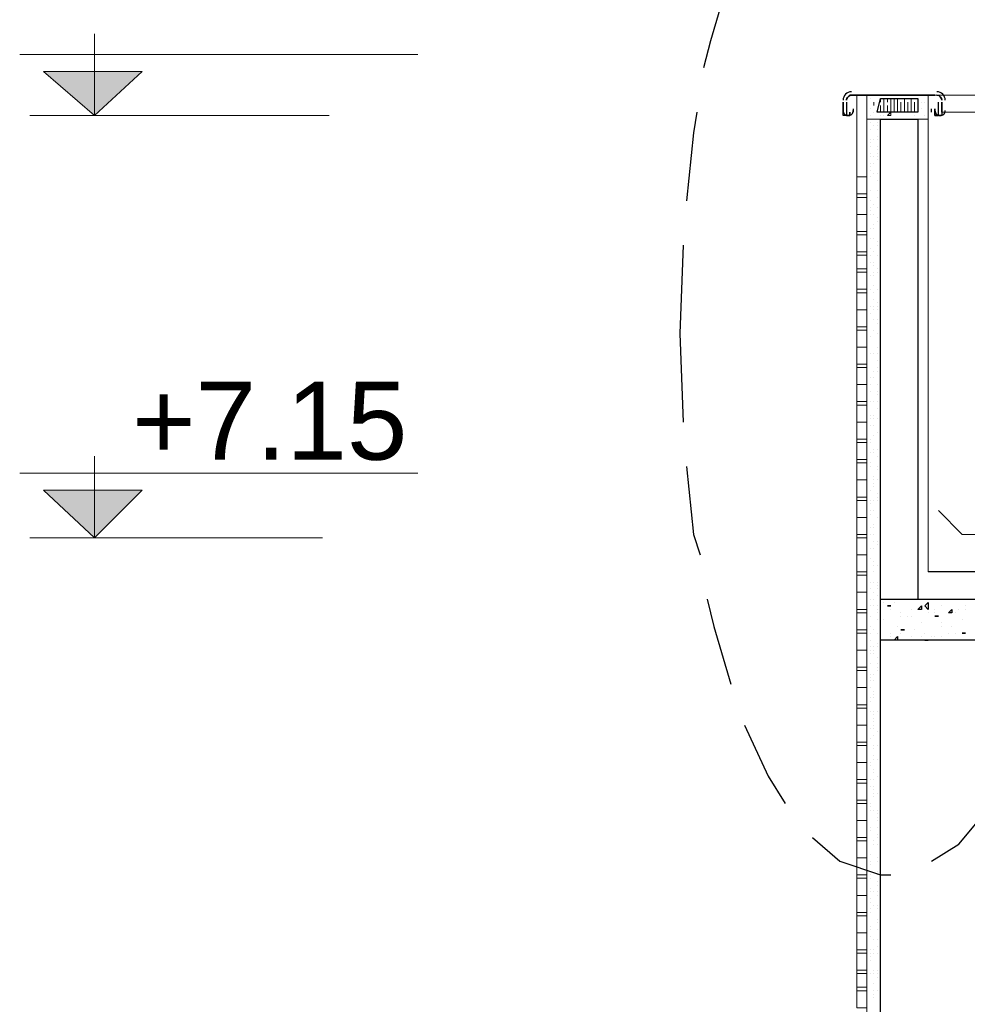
# Model space of a CAD drawing. Header units: metres. Extents: x 5.7 to 89.8, y 4 to 63.5.
# Tile 139 of 256: x 29 to 31.6, y 38 to 40.8. Entities that reach past the tile are written whole.
import ezdxf

# ---------------------------------------------------------------- set-up
doc = ezdxf.new("R2010")
doc.units = ezdxf.units.M
doc.header["$MEASUREMENT"] = 0
for name, color, linetype in [('PDF17_boresh', 7, 'Continuous'), ('PDF17_hatch', 7, 'Continuous'), ('PDF17_hatch-borshi', 7, 'Continuous'), ('PDF17_hatch-plan', 7, 'Continuous'), ('PDF17_kaff', 7, 'Continuous'), ('PDF17_Text', 7, 'Continuous'), ('PDF17_textt', 7, 'Continuous'), ('PDF17_wall', 7, 'Continuous')]:
    doc.layers.add(name, color=color, linetype=linetype)
doc.styles.add('PDF Arial', font='arial.ttf')

msp = doc.modelspace()

# ---------------------------------------------------------------- linework, layer by layer
at = {"layer": 'PDF17_boresh', "lineweight": 25}
msp.add_lwpolyline([(42.7657, 39.2536), (31.5261, 39.2536)], dxfattribs=at)
at = {"layer": 'PDF17_hatch', "lineweight": 25}
for points in [[(31.3913, 39.1765), (31.3913, 39.1765)], [(31.3913, 39.1765), (31.4009, 39.1765)], [(31.4009, 39.1765), (31.4009, 39.1765)], [(31.4009, 39.1669), (31.4009, 39.1669)], [(31.4298, 39.1669), (31.4298, 39.1669)], [(31.4491, 39.1765), (31.4491, 39.1765)], [(31.478, 39.1765), (31.4876, 39.1765)], [(31.478, 39.1765), (31.478, 39.1765)], [(31.4876, 39.1765), (31.4876, 39.1765)], [(31.4202, 39.1572), (31.4202, 39.1572)], [(31.4202, 39.1476), (31.4202, 39.1476)], [(31.4491, 39.138), (31.4491, 39.138)], [(31.478, 39.1476), (31.478, 39.1476)], [(31.5069, 39.1476), (31.5069, 39.1476)], [(31.5261, 39.138), (31.5261, 39.138)], [(31.5454, 39.1476), (31.5454, 39.1476)], [(31.5454, 39.138), (31.5454, 39.138)], [(31.5647, 39.1572), (31.5647, 39.1572)], [(31.5935, 39.1476), (31.5935, 39.1476)], [(31.6032, 39.138), (31.6032, 39.138)], [(31.6128, 39.1476), (31.6128, 39.1476)], [(31.6321, 39.1572), (31.6321, 39.1572)], [(31.6321, 39.1476), (31.6321, 39.1476)], [(31.4009, 39.1187), (31.4009, 39.1187)], [(31.4491, 39.1284), (31.4491, 39.1284)], [(31.4683, 39.1284), (31.4683, 39.1284)], [(31.478, 39.1284), (31.478, 39.1284)], [(31.5069, 39.1091), (31.5069, 39.1091)], [(31.555, 39.1284), (31.555, 39.1284)], [(31.5647, 39.1091), (31.5647, 39.1091)], [(31.6224, 39.1187), (31.6224, 39.1187)], [(31.3913, 39.0898), (31.3913, 39.0898)], [(31.4202, 39.0802), (31.4202, 39.0802)], [(31.4394, 39.0995), (31.4394, 39.0995)], [(31.4491, 39.0802), (31.4491, 39.0802)], [(31.4587, 39.0898), (31.4587, 39.0898)], [(31.4876, 39.0898), (31.4876, 39.0898)], [(31.5165, 39.0802), (31.5165, 39.0802)], [(31.5647, 39.0995), (31.5647, 39.0995)], [(31.5839, 39.0802), (31.5839, 39.0802)], [(31.5935, 39.0995), (31.5935, 39.0995)], [(31.6032, 39.0802), (31.6032, 39.0802)], [(31.6224, 39.0802), (31.6224, 39.0802)], [(31.6224, 39.0802), (31.6224, 39.0802)], [(31.4202, 39.0706), (31.4202, 39.0706)], [(31.478, 39.0706), (31.478, 39.0706)], [(31.5069, 39.0706), (31.5069, 39.0706)], [(31.5165, 39.0609), (31.5261, 39.0609)], [(31.5261, 39.0609), (31.5261, 39.0609)], [(31.5358, 39.0706), (31.5358, 39.0706)], [(31.5454, 39.0706), (31.5454, 39.0706)], [(31.5647, 39.0706), (31.5647, 39.0706)], [(31.6128, 39.0609), (31.6128, 39.0609)], [(31.6128, 39.0609), (31.6128, 39.0609)]]:
    msp.add_lwpolyline(points, dxfattribs=at)
for points in [[(31.5261, 39.1476), (31.5165, 39.1572), (31.5261, 39.1669)], [(31.4202, 39.1572), (31.4106, 39.1572)], [(31.5069, 39.1572), (31.5069, 39.1476), (31.4972, 39.1476)], [(31.5935, 39.1476), (31.5935, 39.138), (31.5839, 39.138)], [(31.555, 39.1284), (31.5454, 39.1284)], [(31.4587, 39.0898), (31.4491, 39.0898)], [(31.6321, 39.0802), (31.6224, 39.0802)], [(31.4394, 39.0706), (31.4394, 39.0609), (31.4298, 39.0609)]]:
    msp.add_lwpolyline(points, close=True, dxfattribs=at)
at = {"layer": 'PDF17_hatch-borshi', "lineweight": 18}
for points in [[(31.3528, 40.5249), (31.3528, 40.5249)], [(31.3624, 40.5249), (31.3624, 40.5249)], [(31.3817, 40.5249), (31.3817, 40.5249)], [(31.3624, 40.5056), (31.3624, 40.5056)], [(31.372, 40.5152), (31.372, 40.5152)], [(31.3817, 40.5152), (31.3817, 40.5152)], [(31.3817, 40.5056), (31.3817, 40.5056)], [(31.3624, 40.4767), (31.3624, 40.4767)], [(31.372, 40.4767), (31.372, 40.4767)], [(31.3817, 40.4864), (31.3817, 40.4864)], [(31.3817, 40.4767), (31.3817, 40.4767)], [(31.3528, 40.4478), (31.3528, 40.4478)], [(31.3624, 40.4671), (31.3624, 40.4671)], [(31.3624, 40.4575), (31.3624, 40.4575)], [(31.3817, 40.4575), (31.3817, 40.4575)], [(31.3817, 40.4478), (31.3817, 40.4478)], [(31.3528, 40.4189), (31.3528, 40.4189)], [(31.3624, 40.4382), (31.3624, 40.4382)], [(31.3624, 40.4286), (31.3624, 40.4286)], [(31.372, 40.4286), (31.372, 40.4286)], [(31.3817, 40.4382), (31.3817, 40.4382)], [(31.3817, 40.4286), (31.3817, 40.4286)], [(31.3817, 40.4189), (31.3817, 40.4189)], [(31.3624, 40.4093), (31.3624, 40.4093)], [(31.3624, 40.3997), (31.3624, 40.3997)], [(31.3624, 40.3997), (31.3624, 40.3997)], [(31.3624, 40.39), (31.3624, 40.39)], [(31.372, 40.4093), (31.372, 40.4093)], [(31.3624, 40.3708), (31.3624, 40.3708)], [(31.372, 40.3804), (31.372, 40.3804)], [(31.3817, 40.3804), (31.3817, 40.3804)], [(31.3817, 40.3804), (31.3817, 40.3804)], [(31.3817, 40.3611), (31.3817, 40.3611)], [(31.3528, 40.3419), (31.3528, 40.3419)], [(31.3624, 40.3323), (31.3624, 40.3323)], [(31.3624, 40.3323), (31.3624, 40.3323)], [(31.3624, 40.3323), (31.3624, 40.3323)], [(31.3817, 40.3323), (31.3817, 40.3323)], [(31.3624, 40.3034), (31.3624, 40.3034)], [(31.3817, 40.313), (31.3817, 40.313)], [(31.3528, 40.2841), (31.3528, 40.2841)], [(31.3624, 40.2841), (31.3624, 40.2841)], [(31.3624, 40.2745), (31.3624, 40.2745)], [(31.372, 40.2937), (31.372, 40.2937)], [(31.3817, 40.2841), (31.3817, 40.2841)], [(31.3624, 40.2648), (31.3624, 40.2648)], [(31.372, 40.2648), (31.372, 40.2648)], [(31.3817, 40.2552), (31.3817, 40.2552)], [(31.3624, 40.2263), (31.3624, 40.2263)], [(31.372, 40.2359), (31.372, 40.2359)], [(31.372, 40.2359), (31.372, 40.2359)], [(31.372, 40.2263), (31.372, 40.2263)], [(31.3817, 40.2456), (31.3817, 40.2456)], [(31.3817, 40.2456), (31.3817, 40.2456)], [(31.3624, 40.1974), (31.3624, 40.1974)], [(31.3624, 40.1974), (31.3624, 40.1974)], [(31.372, 40.1974), (31.372, 40.1974)], [(31.3913, 40.1974), (31.3913, 40.1974)], [(31.3624, 40.1685), (31.3624, 40.1685)], [(31.3817, 40.1878), (31.3817, 40.1878)], [(31.3817, 40.1782), (31.3817, 40.1782)], [(31.3913, 40.1782), (31.3913, 40.1782)], [(31.3913, 40.1782), (31.3913, 40.1782)], [(31.3528, 40.1493), (31.3528, 40.1493)], [(31.3624, 40.1493), (31.3624, 40.1493)], [(31.372, 40.1589), (31.372, 40.1589)], [(31.3817, 40.1493), (31.3817, 40.1493)], [(31.3624, 40.13), (31.3624, 40.13)], [(31.372, 40.13), (31.372, 40.13)], [(31.372, 40.13), (31.372, 40.13)], [(31.372, 40.1204), (31.372, 40.1204)], [(31.3817, 40.1107), (31.3817, 40.1107)], [(31.3528, 40.1011), (31.3528, 40.1011)], [(31.3528, 40.0818), (31.3528, 40.0818)], [(31.3624, 40.0915), (31.3624, 40.0915)], [(31.372, 40.1011), (31.372, 40.1011)], [(31.372, 40.0915), (31.372, 40.0915)], [(31.3817, 40.1011), (31.3817, 40.1011)], [(31.3624, 40.053), (31.3624, 40.053)], [(31.3624, 40.053), (31.3624, 40.053)], [(31.372, 40.0626), (31.372, 40.0626)], [(31.372, 40.0626), (31.372, 40.0626)], [(31.3817, 40.053), (31.3817, 40.053)], [(31.372, 40.0433), (31.372, 40.0433)], [(31.372, 40.0241), (31.372, 40.0241)], [(31.3528, 40.0144), (31.3528, 40.0144)], [(31.3528, 40.0048), (31.3528, 40.0048)], [(31.3528, 40.0048), (31.3528, 40.0048)], [(31.3624, 40.0048), (31.3624, 40.0048)], [(31.372, 40.0048), (31.372, 40.0048)], [(31.3817, 40.0144), (31.3817, 40.0144)], [(31.3817, 40.0048), (31.3817, 40.0048)], [(31.3528, 39.9759), (31.3528, 39.9759)], [(31.3624, 39.9855), (31.3624, 39.9855)], [(31.372, 39.9952), (31.372, 39.9952)], [(31.3817, 39.9952), (31.3817, 39.9952)], [(31.3528, 39.947), (31.3528, 39.947)], [(31.372, 39.9663), (31.372, 39.9663)], [(31.3817, 39.9663), (31.3817, 39.9663)], [(31.3817, 39.9566), (31.3817, 39.9566)], [(31.3528, 39.9374), (31.3528, 39.9374)], [(31.3528, 39.9181), (31.3528, 39.9181)], [(31.3624, 39.9181), (31.3624, 39.9181)], [(31.3624, 39.9181), (31.3624, 39.9181)], [(31.372, 39.9374), (31.372, 39.9374)], [(31.372, 39.9374), (31.372, 39.9374)], [(31.3817, 39.9277), (31.3817, 39.9277)], [(31.3528, 39.9085), (31.3528, 39.9085)], [(31.3528, 39.8892), (31.3528, 39.8892)], [(31.3817, 39.8892), (31.3817, 39.8892)], [(31.3528, 39.87), (31.3528, 39.87)], [(31.3624, 39.87), (31.3624, 39.87)], [(31.372, 39.87), (31.372, 39.87)], [(31.372, 39.87), (31.372, 39.87)], [(31.3817, 39.87), (31.3817, 39.87)], [(31.3528, 39.8314), (31.3528, 39.8314)], [(31.3817, 39.8507), (31.3817, 39.8507)], [(31.3817, 39.8314), (31.3817, 39.8314)], [(31.3817, 39.8314), (31.3817, 39.8314)], [(31.3528, 39.8218), (31.3528, 39.8218)], [(31.3528, 39.8122), (31.3528, 39.8122)], [(31.3624, 39.8025), (31.3624, 39.8025)], [(31.3624, 39.8025), (31.3624, 39.8025)], [(31.372, 39.8218), (31.372, 39.8218)], [(31.372, 39.8025), (31.372, 39.8025)], [(31.3817, 39.8218), (31.3817, 39.8218)], [(31.3528, 39.7736), (31.3528, 39.7736)], [(31.3624, 39.7833), (31.3624, 39.7833)], [(31.3817, 39.7833), (31.3817, 39.7833)], [(31.3528, 39.7544), (31.3528, 39.7544)], [(31.3624, 39.764), (31.3624, 39.764)], [(31.3817, 39.764), (31.3817, 39.764)], [(31.3817, 39.7544), (31.3817, 39.7544)], [(31.3528, 39.7351), (31.3528, 39.7351)], [(31.3624, 39.7351), (31.3624, 39.7351)], [(31.3624, 39.7351), (31.3624, 39.7351)], [(31.3624, 39.7351), (31.3624, 39.7351)], [(31.372, 39.7351), (31.372, 39.7351)], [(31.372, 39.7351), (31.372, 39.7351)], [(31.3817, 39.7351), (31.3817, 39.7351)], [(31.3624, 39.6966), (31.3624, 39.6966)], [(31.372, 39.6966), (31.372, 39.6966)], [(31.3817, 39.7159), (31.3817, 39.7159)], [(31.3528, 39.687), (31.3528, 39.687)], [(31.3528, 39.687), (31.3528, 39.687)], [(31.3624, 39.687), (31.3624, 39.687)], [(31.3624, 39.6677), (31.3624, 39.6677)], [(31.372, 39.687), (31.372, 39.687)], [(31.372, 39.6677), (31.372, 39.6677)], [(31.3817, 39.687), (31.3817, 39.687)], [(31.3817, 39.687), (31.3817, 39.687)], [(31.3913, 39.687), (31.3913, 39.687)], [(31.3528, 39.6388), (31.3528, 39.6388)], [(31.372, 39.6388), (31.372, 39.6388)], [(31.3817, 39.6484), (31.3817, 39.6484)], [(31.3624, 39.6292), (31.3624, 39.6292)], [(31.3624, 39.6292), (31.3624, 39.6292)], [(31.3624, 39.6195), (31.3624, 39.6195)], [(31.3528, 39.6003), (31.3528, 39.6003)], [(31.3624, 39.5907), (31.3624, 39.5907)], [(31.3624, 39.5907), (31.3624, 39.5907)], [(31.372, 39.6003), (31.372, 39.6003)], [(31.372, 39.5907), (31.372, 39.5907)], [(31.3817, 39.6003), (31.3817, 39.6003)], [(31.3817, 39.6003), (31.3817, 39.6003)], [(31.3817, 39.581), (31.3817, 39.581)], [(31.3624, 39.5618), (31.3624, 39.5618)], [(31.3624, 39.5618), (31.3624, 39.5618)], [(31.3624, 39.5521), (31.3624, 39.5521)], [(31.3624, 39.5521), (31.3624, 39.5521)], [(31.3817, 39.5521), (31.3817, 39.5521)], [(31.3528, 39.5425), (31.3528, 39.5425)], [(31.372, 39.5232), (31.372, 39.5232)], [(31.3817, 39.5425), (31.3817, 39.5425)], [(31.3528, 39.504), (31.3528, 39.504)], [(31.3528, 39.4943), (31.3528, 39.4943)], [(31.372, 39.5136), (31.372, 39.5136)], [(31.372, 39.504), (31.372, 39.504)], [(31.372, 39.4943), (31.372, 39.4943)], [(31.3817, 39.5136), (31.3817, 39.5136)], [(31.3624, 39.4847), (31.3624, 39.4847)], [(31.3817, 39.4751), (31.3817, 39.4751)], [(31.3624, 39.4558), (31.3624, 39.4558)], [(31.3624, 39.4462), (31.3624, 39.4462)], [(31.372, 39.4558), (31.372, 39.4558)], [(31.372, 39.4558), (31.372, 39.4558)], [(31.3817, 39.4654), (31.3817, 39.4654)], [(31.3817, 39.4558), (31.3817, 39.4558)], [(31.3528, 39.4269), (31.3528, 39.4269)], [(31.3624, 39.4269), (31.3624, 39.4269)], [(31.3624, 39.4173), (31.3624, 39.4173)], [(31.372, 39.4269), (31.372, 39.4269)], [(31.3528, 39.4077), (31.3528, 39.4077)], [(31.372, 39.3884), (31.372, 39.3884)], [(31.3817, 39.4077), (31.3817, 39.4077)], [(31.3817, 39.4077), (31.3817, 39.4077)], [(31.3817, 39.4077), (31.3817, 39.4077)], [(31.3528, 39.3595), (31.3528, 39.3595)], [(31.3624, 39.3788), (31.3624, 39.3788)], [(31.3624, 39.3595), (31.3624, 39.3595)], [(31.372, 39.3788), (31.372, 39.3788)], [(31.372, 39.3595), (31.372, 39.3595)], [(31.372, 39.3595), (31.372, 39.3595)], [(31.3528, 39.3402), (31.3528, 39.3402)], [(31.372, 39.3402), (31.372, 39.3402)], [(31.3817, 39.3402), (31.3817, 39.3402)], [(31.3817, 39.3306), (31.3817, 39.3306)], [(31.3528, 39.3113), (31.3528, 39.3113)], [(31.3528, 39.3017), (31.3528, 39.3017)], [(31.3624, 39.321), (31.3624, 39.321)], [(31.372, 39.321), (31.372, 39.321)], [(31.372, 39.321), (31.372, 39.321)], [(31.3913, 39.321), (31.3913, 39.321)], [(31.3528, 39.2728), (31.3528, 39.2728)], [(31.3528, 39.2728), (31.3528, 39.2728)], [(31.3624, 39.2921), (31.3624, 39.2921)], [(31.372, 39.2825), (31.372, 39.2825)], [(31.372, 39.2728), (31.372, 39.2728)], [(31.3817, 39.2728), (31.3817, 39.2728)], [(31.3817, 39.2728), (31.3817, 39.2728)], [(31.3528, 39.2439), (31.3528, 39.2439)], [(31.372, 39.2536), (31.372, 39.2536)], [(31.3528, 39.2343), (31.3528, 39.2343)], [(31.3528, 39.2247), (31.3528, 39.2247)], [(31.3624, 39.2247), (31.3624, 39.2247)], [(31.372, 39.2247), (31.372, 39.2247)], [(31.3817, 39.2247), (31.3817, 39.2247)], [(31.3528, 39.2054), (31.3528, 39.2054)], [(31.3624, 39.2054), (31.3624, 39.2054)], [(31.372, 39.1958), (31.372, 39.1958)], [(31.3817, 39.215), (31.3817, 39.215)], [(31.3817, 39.2054), (31.3817, 39.2054)], [(31.3913, 39.2054), (31.3913, 39.2054)], [(31.3528, 39.1669), (31.3528, 39.1669)], [(31.3624, 39.1765), (31.3624, 39.1765)], [(31.372, 39.1765), (31.372, 39.1765)], [(31.3817, 39.1861), (31.3817, 39.1861)], [(31.3528, 39.138), (31.3528, 39.138)], [(31.3624, 39.1572), (31.3624, 39.1572)], [(31.372, 39.1572), (31.372, 39.1572)], [(31.3817, 39.1572), (31.3817, 39.1572)], [(31.3817, 39.1476), (31.3817, 39.1476)], [(31.3817, 39.1476), (31.3817, 39.1476)], [(31.3817, 39.138), (31.3817, 39.138)], [(31.3528, 39.1284), (31.3528, 39.1284)], [(31.3528, 39.1091), (31.3528, 39.1091)], [(31.3624, 39.1284), (31.3624, 39.1284)], [(31.3817, 39.1187), (31.3817, 39.1187)], [(31.3624, 39.0995), (31.3624, 39.0995)], [(31.3624, 39.0802), (31.3624, 39.0802)], [(31.372, 39.0898), (31.372, 39.0898)], [(31.372, 39.0898), (31.372, 39.0898)], [(31.372, 39.0898), (31.372, 39.0898)], [(31.3817, 39.0802), (31.3817, 39.0802)], [(31.3817, 39.0802), (31.3817, 39.0802)], [(31.3624, 39.0609), (31.3624, 39.0609)], [(31.3624, 39.0609), (31.3624, 39.0609)], [(31.3817, 39.0513), (31.3817, 39.0513)], [(31.3528, 39.0417), (31.3528, 39.0417)], [(31.3624, 39.0417), (31.3624, 39.0417)], [(31.3624, 39.032), (31.3624, 39.032)], [(31.3624, 39.0224), (31.3624, 39.0224)], [(31.372, 39.0417), (31.372, 39.0417)], [(31.372, 39.032), (31.372, 39.032)], [(31.372, 39.0224), (31.372, 39.0224)], [(31.372, 39.0224), (31.372, 39.0224)], [(31.3817, 39.0417), (31.3817, 39.0417)], [(31.3624, 38.9935), (31.3624, 38.9935)], [(31.3624, 38.9935), (31.3624, 38.9935)], [(31.3817, 39.0128), (31.3817, 39.0128)], [(31.3817, 38.9935), (31.3817, 38.9935)], [(31.3528, 38.9839), (31.3528, 38.9839)], [(31.3528, 38.9743), (31.3528, 38.9743)], [(31.3817, 38.9839), (31.3817, 38.9839)], [(31.3817, 38.9743), (31.3817, 38.9743)], [(31.3624, 38.9646), (31.3624, 38.9646)], [(31.3624, 38.955), (31.3624, 38.955)], [(31.3624, 38.9454), (31.3624, 38.9454)], [(31.372, 38.9646), (31.372, 38.9646)], [(31.372, 38.9454), (31.372, 38.9454)], [(31.3913, 38.9454), (31.3913, 38.9454)], [(31.3528, 38.9165), (31.3528, 38.9165)], [(31.3624, 38.9261), (31.3624, 38.9261)], [(31.372, 38.9165), (31.372, 38.9165)], [(31.3528, 38.8876), (31.3528, 38.8876)], [(31.3624, 38.8972), (31.3624, 38.8972)], [(31.3624, 38.8876), (31.3624, 38.8876)], [(31.3624, 38.8876), (31.3624, 38.8876)], [(31.372, 38.9068), (31.372, 38.9068)], [(31.372, 38.8972), (31.372, 38.8972)], [(31.3624, 38.8587), (31.3624, 38.8587)], [(31.372, 38.8587), (31.372, 38.8587)], [(31.3817, 38.8587), (31.3817, 38.8587)], [(31.3528, 38.8491), (31.3528, 38.8491)], [(31.372, 38.8491), (31.372, 38.8491)], [(31.372, 38.8394), (31.372, 38.8394)], [(31.372, 38.8298), (31.372, 38.8298)], [(31.3528, 38.8105), (31.3528, 38.8105)], [(31.3624, 38.8105), (31.3624, 38.8105)], [(31.372, 38.8202), (31.372, 38.8202)], [(31.372, 38.8105), (31.372, 38.8105)], [(31.3817, 38.8009), (31.3817, 38.8009)], [(31.3528, 38.7816), (31.3528, 38.7816)], [(31.3624, 38.7816), (31.3624, 38.7816)], [(31.372, 38.7913), (31.372, 38.7913)], [(31.372, 38.7624), (31.372, 38.7624)], [(31.372, 38.7624), (31.372, 38.7624)], [(31.372, 38.7527), (31.372, 38.7527)], [(31.3817, 38.7624), (31.3817, 38.7624)], [(31.3528, 38.7142), (31.3528, 38.7142)], [(31.3528, 38.7142), (31.3528, 38.7142)], [(31.3624, 38.7142), (31.3624, 38.7142)], [(31.3624, 38.7142), (31.3624, 38.7142)], [(31.372, 38.7335), (31.372, 38.7335)], [(31.372, 38.7238), (31.372, 38.7238)], [(31.3817, 38.7238), (31.3817, 38.7238)], [(31.3624, 38.7046), (31.3624, 38.7046)], [(31.372, 38.695), (31.372, 38.695)], [(31.3528, 38.6661), (31.3528, 38.6661)], [(31.3624, 38.6661), (31.3624, 38.6661)], [(31.372, 38.6853), (31.372, 38.6853)], [(31.372, 38.6661), (31.372, 38.6661)], [(31.3817, 38.6757), (31.3817, 38.6757)], [(31.3528, 38.6372), (31.3528, 38.6372)], [(31.3624, 38.6468), (31.3624, 38.6468)], [(31.372, 38.6468), (31.372, 38.6468)], [(31.372, 38.6372), (31.372, 38.6372)], [(31.372, 38.6275), (31.372, 38.6275)], [(31.372, 38.6179), (31.372, 38.6179)], [(31.3817, 38.6275), (31.3817, 38.6275)], [(31.3817, 38.6275), (31.3817, 38.6275)], [(31.3817, 38.6275), (31.3817, 38.6275)], [(31.3528, 38.5986), (31.3528, 38.5986)], [(31.3624, 38.5986), (31.3624, 38.5986)], [(31.3624, 38.589), (31.3624, 38.589)], [(31.3624, 38.5794), (31.3624, 38.5794)], [(31.3624, 38.5794), (31.3624, 38.5794)], [(31.372, 38.5794), (31.372, 38.5794)], [(31.3817, 38.5794), (31.3817, 38.5794)], [(31.3528, 38.5601), (31.3528, 38.5601)], [(31.3817, 38.5697), (31.3817, 38.5697)], [(31.3817, 38.5601), (31.3817, 38.5601)], [(31.3817, 38.5505), (31.3817, 38.5505)], [(31.3528, 38.5312), (31.3528, 38.5312)], [(31.3528, 38.5312), (31.3528, 38.5312)], [(31.3528, 38.5312), (31.3528, 38.5312)], [(31.3624, 38.5312), (31.3624, 38.5312)], [(31.3624, 38.5312), (31.3624, 38.5312)], [(31.3624, 38.5216), (31.3624, 38.5216)], [(31.3817, 38.5312), (31.3817, 38.5312)], [(31.3528, 38.4927), (31.3528, 38.4927)], [(31.372, 38.4927), (31.372, 38.4927)], [(31.3817, 38.512), (31.3817, 38.512)], [(31.3817, 38.5023), (31.3817, 38.5023)], [(31.3528, 38.4638), (31.3528, 38.4638)], [(31.372, 38.4831), (31.372, 38.4831)], [(31.3817, 38.4831), (31.3817, 38.4831)], [(31.3817, 38.4831), (31.3817, 38.4831)], [(31.3817, 38.4831), (31.3817, 38.4831)], [(31.3624, 38.4542), (31.3624, 38.4542)], [(31.3817, 38.4445), (31.3817, 38.4445)], [(31.3817, 38.4445), (31.3817, 38.4445)], [(31.3624, 38.4349), (31.3624, 38.4349)], [(31.3624, 38.4253), (31.3624, 38.4253)], [(31.3624, 38.4253), (31.3624, 38.4253)], [(31.3817, 38.4349), (31.3817, 38.4349)], [(31.3528, 38.3964), (31.3528, 38.3964)], [(31.3528, 38.3964), (31.3528, 38.3964)], [(31.3624, 38.3964), (31.3624, 38.3964)], [(31.3624, 38.3964), (31.3624, 38.3964)], [(31.3624, 38.3868), (31.3624, 38.3868)], [(31.3817, 38.406), (31.3817, 38.406)], [(31.3817, 38.3964), (31.3817, 38.3964)], [(31.3624, 38.3579), (31.3624, 38.3579)], [(31.3624, 38.3579), (31.3624, 38.3579)], [(31.3817, 38.3771), (31.3817, 38.3771)], [(31.3817, 38.3771), (31.3817, 38.3771)], [(31.3817, 38.3675), (31.3817, 38.3675)], [(31.3624, 38.3482), (31.3624, 38.3482)], [(31.3624, 38.329), (31.3624, 38.329)], [(31.372, 38.3482), (31.372, 38.3482)], [(31.3817, 38.3482), (31.3817, 38.3482)], [(31.3817, 38.3386), (31.3817, 38.3386)], [(31.3624, 38.3193), (31.3624, 38.3193)], [(31.3624, 38.3001), (31.3624, 38.3001)], [(31.372, 38.3097), (31.372, 38.3097)], [(31.3817, 38.3097), (31.3817, 38.3097)], [(31.3817, 38.3097), (31.3817, 38.3097)], [(31.3817, 38.3001), (31.3817, 38.3001)], [(31.3528, 38.2904), (31.3528, 38.2904)], [(31.3624, 38.2904), (31.3624, 38.2904)], [(31.3817, 38.2712), (31.3817, 38.2712)], [(31.3528, 38.2519), (31.3528, 38.2519)], [(31.3624, 38.2519), (31.3624, 38.2519)], [(31.3624, 38.2519), (31.3624, 38.2519)], [(31.3624, 38.2519), (31.3624, 38.2519)], [(31.3624, 38.2423), (31.3624, 38.2423)], [(31.3817, 38.2615), (31.3817, 38.2615)], [(31.3817, 38.2423), (31.3817, 38.2423)], [(31.3528, 38.2134), (31.3528, 38.2134)], [(31.3624, 38.223), (31.3624, 38.223)], [(31.372, 38.2134), (31.372, 38.2134)], [(31.3817, 38.2134), (31.3817, 38.2134)], [(31.3913, 38.2327), (31.3913, 38.2327)], [(31.3817, 38.1941), (31.3817, 38.1941)], [(31.3528, 38.1652), (31.3528, 38.1652)], [(31.3624, 38.1845), (31.3624, 38.1845)], [(31.3624, 38.1845), (31.3624, 38.1845)], [(31.3624, 38.1749), (31.3624, 38.1749)], [(31.3624, 38.1652), (31.3624, 38.1652)], [(31.372, 38.1845), (31.372, 38.1845)], [(31.372, 38.1749), (31.372, 38.1749)], [(31.3817, 38.1749), (31.3817, 38.1749)], [(31.3528, 38.1363), (31.3528, 38.1363)], [(31.3624, 38.1556), (31.3624, 38.1556)], [(31.3528, 38.1074), (31.3528, 38.1074)], [(31.3624, 38.1171), (31.3624, 38.1171)], [(31.372, 38.1267), (31.372, 38.1267)], [(31.372, 38.1267), (31.372, 38.1267)], [(31.372, 38.1171), (31.372, 38.1171)], [(31.372, 38.1171), (31.372, 38.1171)], [(31.3817, 38.1267), (31.3817, 38.1267)], [(31.3817, 38.1171), (31.3817, 38.1171)], [(31.3817, 38.1074), (31.3817, 38.1074)], [(31.372, 38.0882), (31.372, 38.0882)], [(31.3528, 38.0689), (31.3528, 38.0689)], [(31.372, 38.0689), (31.372, 38.0689)], [(31.372, 38.0689), (31.372, 38.0689)], [(31.372, 38.0593), (31.372, 38.0593)], [(31.372, 38.0497), (31.372, 38.0497)], [(31.372, 38.0497), (31.372, 38.0497)], [(31.3817, 38.0689), (31.3817, 38.0689)], [(31.3528, 38.04), (31.3528, 38.04)]]:
    msp.add_lwpolyline(points, dxfattribs=at)
at = {"layer": 'PDF17_hatch-plan', "lineweight": 18}
for points in [[(31.3431, 40.6019), (31.3431, 40.6019)], [(31.3431, 40.6019), (31.3431, 40.6019)], [(31.3528, 40.5827), (31.3528, 40.5827)], [(31.3624, 40.6019), (31.3624, 40.6019)], [(31.3624, 40.5923), (31.3624, 40.5923)], [(31.3624, 40.5923), (31.3624, 40.5923)], [(31.372, 40.5827), (31.372, 40.5827)], [(31.3913, 40.5827), (31.3913, 40.5923)], [(31.4009, 40.5923), (31.4009, 40.5923)], [(31.4009, 40.5923), (31.4009, 40.5923)], [(31.4009, 40.5923), (31.4009, 40.5923)], [(31.4009, 40.5827), (31.4009, 40.573), (31.4009, 40.5538), (31.4009, 40.5923)], [(31.4106, 40.5827), (31.4106, 40.5923)], [(31.4202, 40.5923), (31.4202, 40.5923)], [(31.4202, 40.5538), (31.4202, 40.5923)], [(31.4298, 40.6019), (31.4298, 40.6019)], [(31.4298, 40.6019), (31.4298, 40.6019)], [(31.4298, 40.6019), (31.4394, 40.6019)], [(31.4298, 40.6019), (31.4298, 40.6019)], [(31.4298, 40.573), (31.4298, 40.5538), (31.4298, 40.573), (31.4298, 40.5827), (31.4298, 40.5923)], [(31.4394, 40.6019), (31.4394, 40.6019)], [(31.4394, 40.5923), (31.4394, 40.5923)], [(31.4394, 40.5538), (31.4394, 40.5923)], [(31.4491, 40.5538), (31.4491, 40.573), (31.4491, 40.5827)], [(31.4587, 40.573), (31.4587, 40.5538), (31.4587, 40.5923), (31.4587, 40.5827)], [(31.4683, 40.5538), (31.4683, 40.573), (31.4683, 40.5827)], [(31.478, 40.5827), (31.478, 40.5923), (31.478, 40.5538), (31.4876, 40.5538), (31.4876, 40.573), (31.4876, 40.5827)], [(31.478, 40.5923), (31.478, 40.5923)], [(31.478, 40.5923), (31.478, 40.5923)], [(31.4972, 40.5923), (31.4972, 40.5923)], [(31.4972, 40.5923), (31.4972, 40.5923)], [(31.4972, 40.5827), (31.4972, 40.5923)], [(31.5069, 40.5827), (31.5069, 40.5827)], [(31.5165, 40.6019), (31.5261, 40.6019), (31.5165, 40.6019)], [(31.5165, 40.5827), (31.5165, 40.5827)], [(31.5261, 40.6019), (31.5261, 40.6019)], [(31.5261, 40.5923), (31.5261, 40.5923)], [(31.295, 40.5538), (31.295, 40.5538)], [(31.3624, 40.5634), (31.3624, 40.5634)], [(31.372, 40.573), (31.372, 40.573)], [(31.372, 40.5538), (31.372, 40.5538)], [(31.3817, 40.5634), (31.3817, 40.5634)], [(31.3817, 40.5634), (31.3817, 40.5634)], [(31.3817, 40.5634), (31.3817, 40.5634)], [(31.3817, 40.5538), (31.3817, 40.5538)], [(31.3913, 40.5538), (31.3913, 40.573)], [(31.4106, 40.5538), (31.4106, 40.573)], [(31.4298, 40.5538), (31.4298, 40.5538)], [(31.4394, 40.5538), (31.4394, 40.5538)], [(31.478, 40.5538), (31.478, 40.573)], [(31.478, 40.5538), (31.478, 40.5538)], [(31.4876, 40.5538), (31.4876, 40.5538)], [(31.4972, 40.573), (31.4972, 40.573)], [(31.4972, 40.573), (31.4972, 40.573)], [(31.4972, 40.5538), (31.4972, 40.573)], [(31.4972, 40.5538), (31.4972, 40.5538)], [(31.5069, 40.5634), (31.5069, 40.5634)], [(31.5069, 40.5634), (31.5069, 40.5634)], [(31.5261, 40.573), (31.5261, 40.573)], [(31.5261, 40.5634), (31.5261, 40.5634)], [(31.3624, 40.5441), (31.3624, 40.5441)], [(31.3624, 40.5345), (31.3624, 40.5345)], [(31.3913, 40.5441), (31.3913, 40.5441)], [(31.4009, 40.5441), (31.4009, 40.5441)], [(31.4394, 40.5345), (31.4394, 40.5345)], [(31.4587, 40.5345), (31.4587, 40.5345)], [(31.4683, 40.5345), (31.4683, 40.5345)], [(31.4876, 40.5441), (31.4876, 40.5441)], [(31.5069, 40.5345), (31.5069, 40.5345)], [(31.5165, 40.5441), (31.5165, 40.5441)], [(31.5165, 40.5441), (31.5165, 40.5441)], [(31.5165, 40.5441), (31.5165, 40.5441)], [(31.555, 40.5441), (31.555, 40.5441)]]:
    msp.add_lwpolyline(points, dxfattribs=at)
for points in [[(31.372, 40.5827), (31.372, 40.573)], [(31.4202, 40.5538), (31.4202, 40.5441), (31.4106, 40.5441)]]:
    msp.add_lwpolyline(points, close=True, dxfattribs=at)
at = {"layer": 'PDF17_kaff', "lineweight": 20}
for points in [[(31.3528, 40.3226), (31.3239, 40.3226), (31.3239, 40.3708), (31.3528, 40.3708), (31.3239, 40.3708), (31.3239, 40.6019), (31.3528, 40.6019), (31.3528, 30.9033)], [(31.5261, 40.6019), (31.5261, 39.2536)], [(42.7465, 40.6019), (31.5454, 40.6019)], [(42.7272, 40.5538), (31.5647, 40.5538)], [(31.3528, 40.5345), (31.3913, 40.5345)], [(31.4972, 40.5345), (31.5261, 40.5345)], [(31.3528, 40.313), (31.3239, 40.313), (31.3239, 40.3226)], [(31.3239, 40.2648), (31.3239, 40.313), (31.3239, 40.2648)], [(31.3528, 40.2648), (31.3239, 40.2648)], [(31.3239, 40.2167), (31.3239, 40.2167)], [(31.3528, 40.2167), (31.3239, 40.2167)], [(31.3239, 40.207), (31.3239, 40.1589), (31.3528, 40.1589)], [(31.3239, 40.1589), (31.3239, 40.1493)], [(31.3528, 40.1493), (31.3239, 40.1493), (31.3239, 40.1107), (31.3239, 40.1011), (31.3528, 40.1011), (31.3239, 40.1011), (31.3239, 40.053), (31.3528, 40.053)], [(31.3239, 40.1107), (31.3239, 40.1107)], [(31.3528, 40.1107), (31.3239, 40.1107), (31.3239, 40.1011)], [(31.3239, 40.0433), (31.3239, 40.053), (31.3239, 40.0433), (31.3528, 40.0433), (31.3239, 40.0433), (31.3239, 39.9952), (31.3528, 39.9952), (31.3239, 39.9952)], [(31.3239, 39.9952), (31.3239, 39.9952)], [(31.3239, 39.947), (31.3239, 39.9952), (31.3239, 39.947)], [(31.3528, 39.947), (31.3239, 39.947)], [(31.3239, 39.8989), (31.3239, 39.8892), (31.3239, 39.8411), (31.3528, 39.8411)], [(31.3528, 39.8892), (31.3239, 39.8892)], [(31.3239, 39.8411), (31.3239, 39.8314)], [(31.3528, 39.7833), (31.3239, 39.7833), (31.3528, 39.7833), (31.3239, 39.7833), (31.3239, 39.8314), (31.3528, 39.8314)], [(31.3239, 39.7929), (31.3239, 39.7833), (31.3239, 39.7351), (31.3528, 39.7351)], [(31.3239, 39.7833), (31.3239, 39.7833)], [(31.3239, 39.7255), (31.3239, 39.7351), (31.3239, 39.7255), (31.3528, 39.7255), (31.3239, 39.7255), (31.3239, 39.6773), (31.3528, 39.6773), (31.3239, 39.6773)], [(31.3239, 39.6773), (31.3239, 39.6773)], [(31.3239, 39.6292), (31.3239, 39.6773), (31.3239, 39.6292)], [(31.3528, 39.6292), (31.3239, 39.6292)], [(31.3239, 39.5714), (31.3239, 39.5714)], [(31.3528, 39.5714), (31.3239, 39.5714)], [(31.3239, 39.5618), (31.3239, 39.5136), (31.3239, 39.4654), (31.3239, 39.4558), (31.3528, 39.4558), (31.3239, 39.4558), (31.3239, 39.4077), (31.3239, 39.3595), (31.3239, 39.3499), (31.3528, 39.3499), (31.3239, 39.3499), (31.3239, 39.3017), (31.3528, 39.3017), (31.3239, 39.3017)], [(31.3239, 39.5136), (31.3528, 39.5136), (31.3239, 39.5136)], [(31.3239, 39.5136), (31.3239, 39.5136)], [(31.3239, 39.4654), (31.3239, 39.4654)], [(31.3528, 39.4654), (31.3239, 39.4654), (31.3239, 39.4558)], [(42.7657, 39.4269), (42.6887, 39.3595), (31.6224, 39.3595), (31.555, 39.4269)], [(31.3239, 39.4077), (31.3528, 39.4077), (31.3239, 39.4077)], [(31.3239, 39.4077), (31.3239, 39.4077)], [(31.3239, 39.3595), (31.3239, 39.3595)], [(31.3528, 39.3595), (31.3239, 39.3595), (31.3239, 39.3499)], [(31.3239, 39.3017), (31.3239, 39.3017)], [(31.3239, 39.2536), (31.3239, 39.3017), (31.3239, 39.2536)], [(31.3528, 39.1476), (31.3239, 39.1476), (31.3239, 39.1958), (31.3528, 39.1958), (31.3239, 39.1958), (31.3239, 39.2439), (31.3239, 39.2536), (31.3239, 39.2439), (31.3528, 39.2439), (31.3239, 39.2439), (31.3239, 39.1958), (31.3528, 39.1958)], [(31.3528, 39.2536), (31.3239, 39.2536)], [(31.3239, 39.1476), (31.3239, 39.138)], [(31.3528, 39.138), (31.3239, 39.138), (31.3239, 39.0898), (31.3239, 39.0802), (31.3528, 39.0802), (31.3239, 39.0802), (31.3239, 39.032), (31.3239, 38.9839), (31.3239, 38.9743), (31.3528, 38.9743), (31.3239, 38.9743), (31.3239, 38.9261), (31.3528, 38.9261), (31.3239, 38.9261)], [(31.3239, 39.0898), (31.3239, 39.0898)], [(31.3528, 39.0898), (31.3239, 39.0898), (31.3239, 39.0802)], [(31.3239, 39.032), (31.3528, 39.032), (31.3239, 39.032)], [(31.3239, 39.032), (31.3239, 39.032)], [(31.3239, 38.9839), (31.3239, 38.9839)], [(31.3528, 38.9839), (31.3239, 38.9839), (31.3239, 38.9743)], [(31.3239, 38.9261), (31.3239, 38.9261)], [(31.3239, 38.8779), (31.3239, 38.9261), (31.3239, 38.8779)], [(31.3528, 38.8779), (31.3239, 38.8779)], [(31.3239, 38.8298), (31.3239, 38.8202), (31.3239, 38.772), (31.3528, 38.772)], [(31.3528, 38.8202), (31.3239, 38.8202)], [(31.3239, 38.772), (31.3239, 38.7624)], [(31.3528, 38.7624), (31.3239, 38.7624), (31.3239, 38.7142), (31.3528, 38.7142), (31.3239, 38.7142)], [(31.3528, 38.7142), (31.3239, 38.7142), (31.3528, 38.7142), (31.3239, 38.7142), (31.3239, 38.6661), (31.3528, 38.6661)], [(31.3239, 38.7142), (31.3239, 38.7142)], [(31.3528, 38.6564), (31.3239, 38.6564), (31.3239, 38.6661)], [(31.3239, 38.6083), (31.3239, 38.6564), (31.3239, 38.6083)], [(31.3528, 38.5505), (31.3239, 38.5505), (31.3239, 38.5986), (31.3528, 38.5986), (31.3239, 38.5986), (31.3239, 38.6083), (31.3239, 38.5986), (31.3239, 38.5505), (31.3528, 38.5505), (31.3239, 38.5505), (31.3239, 38.5023), (31.3528, 38.5023)], [(31.3528, 38.6083), (31.3239, 38.6083)], [(31.3239, 38.5601), (31.3239, 38.5601)], [(31.3239, 38.5023), (31.3239, 38.4927)], [(31.3528, 38.4445), (31.3239, 38.4445), (31.3528, 38.4445), (31.3239, 38.4445), (31.3239, 38.4927), (31.3528, 38.4927)], [(31.3239, 38.4542), (31.3239, 38.4445), (31.3239, 38.3964), (31.3528, 38.3964)], [(31.3239, 38.4445), (31.3239, 38.4445)], [(31.3239, 38.3964), (31.3239, 38.3868)], [(31.3528, 38.3386), (31.3239, 38.3386), (31.3528, 38.3386), (31.3239, 38.3386), (31.3239, 38.3868), (31.3528, 38.3868)], [(31.3239, 38.3482), (31.3239, 38.3386), (31.3239, 38.2904), (31.3528, 38.2904)], [(31.3239, 38.3386), (31.3239, 38.3386)], [(31.3528, 38.2808), (31.3239, 38.2808), (31.3239, 38.2904)], [(31.3239, 38.2327), (31.3239, 38.2808), (31.3239, 38.2327)], [(31.3528, 38.2327), (31.3239, 38.2327)], [(31.3239, 38.1845), (31.3239, 38.1845)], [(31.3528, 38.1845), (31.3239, 38.1845)], [(31.3239, 38.1749), (31.3239, 38.1267), (31.3528, 38.1267)], [(31.3239, 38.1267), (31.3239, 38.1171)], [(31.3528, 38.1171), (31.3239, 38.1171), (31.3239, 38.0786), (31.3239, 38.0689), (31.3528, 38.0689), (31.3239, 38.0689), (31.3239, 38.0208), (31.3528, 38.0208)], [(31.3239, 38.0786), (31.3239, 38.0786)], [(31.3528, 38.0786), (31.3239, 38.0786), (31.3239, 38.0689)]]:
    msp.add_lwpolyline(points, dxfattribs=at)
for points in [[(31.3239, 40.3708), (31.3528, 40.3708)], [(31.3528, 40.2648), (31.3239, 40.2648), (31.3239, 40.2167), (31.3239, 40.207), (31.3528, 40.207), (31.3239, 40.207), (31.3239, 40.2167), (31.3239, 40.2648)], [(31.3528, 39.9374), (31.3239, 39.9374), (31.3239, 39.947), (31.3239, 39.9374), (31.3239, 39.8892), (31.3528, 39.8892), (31.3239, 39.8892), (31.3239, 39.9374)], [(31.3528, 39.6195), (31.3239, 39.6195), (31.3239, 39.5714), (31.3239, 39.5618), (31.3528, 39.5618), (31.3239, 39.5618), (31.3239, 39.5714), (31.3239, 39.6195), (31.3239, 39.6292), (31.3239, 39.6195)], [(31.3528, 38.8683), (31.3239, 38.8683), (31.3239, 38.8779), (31.3239, 38.8683), (31.3239, 38.8202), (31.3528, 38.8202), (31.3239, 38.8202), (31.3239, 38.8683)], [(31.3528, 38.2327), (31.3239, 38.2327), (31.3239, 38.1845), (31.3239, 38.1749), (31.3528, 38.1749), (31.3239, 38.1749), (31.3239, 38.1845), (31.3239, 38.2327)]]:
    msp.add_lwpolyline(points, close=True, dxfattribs=at)
at = {"layer": 'PDF17_kaff', "lineweight": 30}
msp.add_lwpolyline([(31.3913, 39.1765), (42.9102, 39.1765), (42.9102, 39.0609), (31.3913, 39.0609)], close=True, dxfattribs=at)
at = {"layer": 'PDF17_textt', "lineweight": 30}
for points in [[(30.9579, 40.9198), (30.9097, 40.756), (30.8905, 40.679)], [(30.8712, 40.5538), (30.8616, 40.496), (30.8423, 40.3034)], [(30.8327, 40.1782), (30.8231, 39.9277), (30.8327, 39.6773)], [(30.8423, 39.5521), (30.8616, 39.3595), (30.8808, 39.3017)], [(30.9001, 39.1765), (30.9194, 39.0995), (30.9675, 38.9357)], [(31.006, 38.8202), (31.0735, 38.6757), (31.1216, 38.5986)], [(31.5358, 38.4349), (31.6128, 38.4831), (31.7091, 38.5986), (31.7091, 38.6083)], [(31.1987, 38.5023), (31.2757, 38.4349), (31.3913, 38.3964), (31.4202, 38.3964)]]:
    msp.add_lwpolyline(points, dxfattribs=at)
at = {"layer": 'PDF17_textt', "lineweight": 20}
for points in [[(29.1665, 40.7753), (29.1665, 40.5441), (29.022, 40.6693), (29.3013, 40.6693), (29.1665, 40.5441)], [(28.9546, 40.7175), (30.0814, 40.7175)], [(29.831, 40.5441), (28.9835, 40.5441)], [(29.1665, 39.581), (29.1665, 39.3499), (29.022, 39.4847), (29.3013, 39.4847), (29.1665, 39.3499)], [(28.9546, 39.5329), (30.0814, 39.5329)], [(29.8118, 39.3499), (28.9835, 39.3499)]]:
    msp.add_lwpolyline(points, dxfattribs=at)
at = {"layer": 'PDF17_textt', "transparency": 33554559}
for points in [[(29.022, 40.6693), (29.1665, 40.6693), (29.1665, 40.5441)], [(29.1665, 40.6693), (29.1665, 40.5441), (29.3013, 40.6693)], [(29.022, 39.4847), (29.1665, 39.4847), (29.1665, 39.3499)], [(29.1665, 39.4847), (29.1665, 39.3499), (29.3013, 39.4847)]]:
    msp.add_solid(points, dxfattribs=at)
at = {"layer": 'PDF17_wall', "lineweight": 25}
for points in [[(31.295, 40.5827), (31.295, 40.5441), (31.3046, 40.5441), (31.3046, 40.5538), (31.3046, 40.5441), (31.2853, 40.5441), (31.2853, 40.5827), (31.2853, 40.5538)], [(31.3046, 40.6019), (31.5454, 40.6019)], [(31.5647, 40.5538), (31.5647, 40.5827), (31.5647, 40.5441), (31.5454, 40.5441), (31.5454, 40.5634), (31.5454, 40.5441), (31.555, 40.5441), (31.555, 40.5827)], [(31.3046, 40.5538), (31.3046, 40.5538)], [(31.3142, 40.5634), (31.3142, 40.5538)], [(31.5358, 40.5538), (31.5358, 40.5634)], [(31.5454, 40.5634), (31.5454, 40.5634)], [(31.295, 40.5441), (31.295, 40.5441)], [(31.3913, 39.1765), (31.3913, 40.5345), (31.4972, 40.5345), (31.4972, 39.1765)], [(31.555, 40.5441), (31.555, 40.5441)], [(31.3913, 35.1314), (31.3913, 39.0609)]]:
    msp.add_lwpolyline(points, dxfattribs=at)
for points in [[(31.3094, 40.6019, 0.414215), (31.295, 40.5875, -0.414215)], [(31.5647, 40.5875, 0.414184), (31.5502, 40.6019, -0.414184)]]:
    msp.add_lwpolyline(points, format="xyb", close=True, dxfattribs=at)
for points in [[(31.5454, 40.6019), (31.3046, 40.6019)], [(31.4972, 40.5923), (31.4972, 40.5538), (31.3817, 40.5538), (31.3913, 40.5923)]]:
    msp.add_lwpolyline(points, close=True, dxfattribs=at)
for points in [[(31.2853, 40.5586, 0.414215), (31.2998, 40.5441, 0.414215), (31.3142, 40.5586)], [(31.5454, 40.5586, 0.414215), (31.5598, 40.5441, 0.414215), (31.5743, 40.5586)]]:
    msp.add_lwpolyline(points, format="xyb", dxfattribs=at)
for centre, start, end in [((31.3094, 40.5875), 90.0001, 179.9999), ((31.5502, 40.5875), 0.0054, 90.0001)]:
    msp.add_arc(centre, 0.0241, start, end, dxfattribs=at)

# ---------------------------------------------------------------- texts
at = {"layer": 'PDF17_Text', "insert": (29.2724, 39.5677), "char_height": 0.22061, "attachment_point": 7, "style": 'PDF Arial'}
msp.add_mtext('+7.15', dxfattribs=at)

doc.saveas('drawing.dxf')
